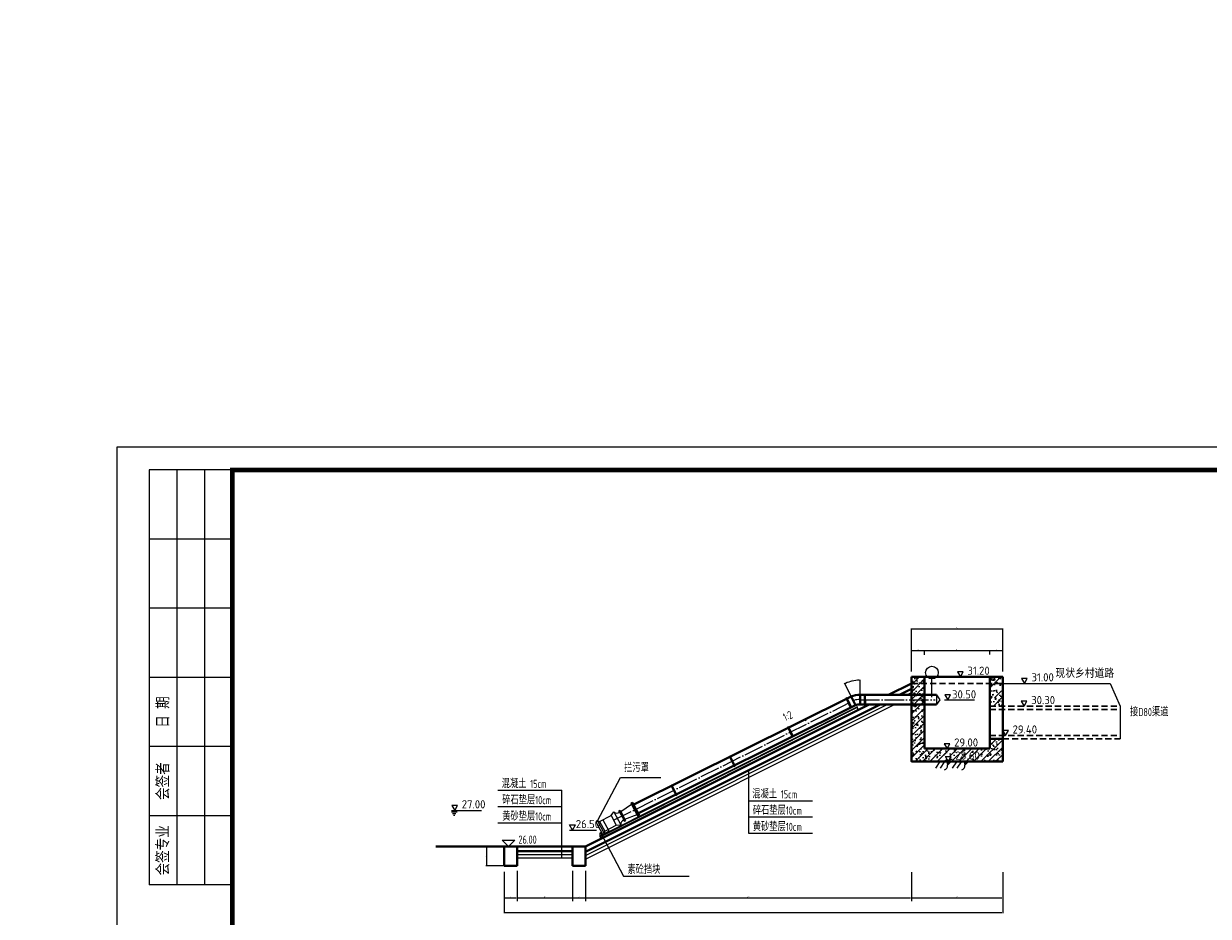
# Model space of a CAD drawing. Header units: millimetres. Extents: x 23444 to 5207685, y 10638 to 5641001.
# Tile 3 of 5: x 74072 to 77707, y 13399 to 16137. Entities that reach past the tile are written whole.
import ezdxf

# ---------------------------------------------------------------- set-up
doc = ezdxf.new("R2010")
doc.units = ezdxf.units.MM
doc.linetypes.add('ACAD_ISO04W100', pattern=[30, 24, -3, 0, -3])
doc.linetypes.add('DASHED', pattern=[19.05, 12.7, -6.35])
for name, color, linetype, lineweight in [('1', 7, 'Continuous', 30), ('中粗线', 7, 'Continuous', 25), ('标注线', 7, 'Continuous', 18), ('粗实线', 1, 'Continuous', 40), ('细实线', 7, 'Continuous', 9)]:
    doc.layers.add(name, color=color, linetype=linetype, lineweight=lineweight)
for name, color, linetype in [('4', 2, 'Continuous'), ('标注', 4, 'Continuous'), ('细线', 7, 'Continuous')]:
    doc.layers.add(name, color=color, linetype=linetype)
doc.styles.add('0.5标框渠道', font='tssdeng.shx', dxfattribs={"width": 0.8, "height": 10, "bigfont": 'hztxt.shx'})
doc.styles.get("Standard").update_dxf_attribs({"font": 'tssdeng.shx', "bigfont": 'hztxt.shx'})
doc.styles.add('图框', font='仿宋_GB2312.TTF', dxfattribs={"width": 0.8, "height": 4})
doc.dimstyles.new('0.5标框（渠道）', dxfattribs={"dimtxt": 15, "dimasz": 5, "dimexe": 8, "dimexo": 8, "dimgap": 1.5, "dimtad": 1, "dimtxsty": '0.5标框渠道', "dimblk": 'OBLIQUE', "dimcen": 2, "dimadec": 0, "dimazin": 0, "dimtfac": 1, "dimtix": 1, "dimtmove": 0, "dimatfit": 3, "dimldrblk": 'OBLIQUE', "dimfxl": 0, "dimarcsym": 0})
doc.dimstyles.new('ISO-25', dxfattribs={"dimtxt": 3, "dimasz": 2.5, "dimexe": 1.25, "dimexo": 0.625, "dimtad": 1, "dimtxsty": 'Standard', "dimcen": 2.5, "dimadec": 0, "dimazin": 0, "dimtfac": 1, "dimtmove": 0, "dimatfit": 3, "dimfxl": 0, "dimarcsym": 0})

# ---------------------------------------------------------------- blocks, each defined once
blk = doc.blocks.new('_Oblique')
at = {"color": 0, "linetype": 'ByBlock', "lineweight": -2}
blk.add_line((-0.5, -0.5), (0.5, 0.5), dxfattribs=at)
blk = doc.blocks.new('*D15')
at = {"layer": 'Defpoints', "color": 0}
for p in [(5207679.4, 4704743.1), (27468.2, 12267.5), (27480.6, 12253.9)]:
    blk.add_point(p, dxfattribs=at)
at = {"layer": '细线', "color": 0, "lineweight": -2}
for p, q in [((5207667, 4704756.7), (4359580.8, 5640987.9)), ((5207665.9, 4704755.7), (5207672.9, 4704762.1)), ((5207679.4, 4704743.1), (5207667, 4704756.7)), ((5207678.2, 4704742.1), (5207685.3, 4704748.4))]:
    blk.add_line(p, q, dxfattribs=at)
at = {"layer": '细线', "color": 0, "lineweight": -2, "xscale": 5, "yscale": 5, "zscale": 5}
for p, rotation in [((5207667, 4704756.7), 132.1718948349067), ((5207679.4, 4704743.1), 312.1718948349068)]:
    blk.add_blockref('_Oblique', p, dxfattribs=dict(at, rotation=rotation))
at = {"layer": '细线', "color": 0, "insert": (4359595.1, 5640982.4), "char_height": 10, "attachment_point": 5, "rotation": 312.1719, "style": '0.5标框渠道'}
blk.add_mtext('18,46', dxfattribs=at)
blk = doc.blocks.new('A$C05D009C4')
at = {"lineweight": 0}
for p, q in [((0, 0), (0, 297)), ((0, 297), (420, 297))]:
    blk.add_line(p, q, dxfattribs=at)
for p, q in [((25, 292), (7, 292)), ((7, 292), (7, 202)), ((13, 292), (13, 202)), ((19, 292), (19, 202)), ((25, 277), (7, 277)), ((25, 262), (7, 262)), ((25, 247), (7, 247)), ((25, 232), (7, 232)), ((25, 217), (7, 217)), ((25, 202), (7, 202))]:
    blk.add_line(p, q)
at = {"lineweight": 0, "const_width": 1}
blk.add_lwpolyline([(25, 292), (415, 292), (415, 5), (25, 5)], close=True, dxfattribs=at)
at = {"char_height": 2.5, "attachment_point": 5, "rotation": 90, "style": '图框'}
for s, insert in [('日 期', (10, 239.5)), ('会签者', (10, 224.5)), ('会签专业', (10, 209.5))]:
    blk.add_mtext(s, dxfattribs=dict(at, insert=insert))
blk = doc.blocks.new('A$C2A1C40C9')
for p, q in [((0, 194), (389, 194)), ((194, 0), (0, 194)), ((194, 0), (389, 194))]:
    blk.add_line(p, q)
blk = doc.blocks.new('*D39')
at = {"layer": 'Defpoints', "color": 0}
for p in [(75545.9, 13535.2), (75585.9, 13535.2), (75585.9, 13454.9)]:
    blk.add_point(p, dxfattribs=at)
at = {"layer": '细线', "color": 0, "lineweight": -2}
for p, q in [((75545.9, 13520.2), (75545.9, 13444.9)), ((75585.9, 13520.2), (75585.9, 13444.9)), ((75548.4, 13454.9), (75583.4, 13454.9))]:
    blk.add_line(p, q, dxfattribs=at)
at = {"layer": '细线', "color": 0}
for points in [[(75548.4, 13455.3), (75548.4, 13454.5), (75545.9, 13454.9)], [(75583.4, 13455.3), (75583.4, 13454.5), (75585.9, 13454.9)]]:
    blk.add_solid(points, dxfattribs=at)
at = {"layer": '细线', "color": 0, "insert": (75565.9, 13457), "char_height": 3, "attachment_point": 5}
blk.add_mtext('40', dxfattribs=at)
blk = doc.blocks.new('*D40')
at = {"layer": 'Defpoints', "color": 0}
for p in [(75585.9, 13553.1), (75755.9, 13553.1), (75755.9, 13454.9)]:
    blk.add_point(p, dxfattribs=at)
at = {"layer": '细线', "color": 0, "lineweight": -2}
for p, q in [((75585.9, 13538.1), (75585.9, 13444.9)), ((75755.9, 13538.1), (75755.9, 13444.9)), ((75588.4, 13454.9), (75753.4, 13454.9))]:
    blk.add_line(p, q, dxfattribs=at)
at = {"layer": '细线', "color": 0}
for points in [[(75588.4, 13455.3), (75588.4, 13454.5), (75585.9, 13454.9)], [(75753.4, 13455.3), (75753.4, 13454.5), (75755.9, 13454.9)]]:
    blk.add_solid(points, dxfattribs=at)
at = {"layer": '细线', "color": 0, "insert": (75670.9, 13457), "char_height": 3, "attachment_point": 5}
blk.add_mtext('170', dxfattribs=at)
blk = doc.blocks.new('*D41')
at = {"layer": 'Defpoints', "color": 0}
for p in [(75755.9, 13553.1), (75795.9, 13553.1), (75795.9, 13454.9)]:
    blk.add_point(p, dxfattribs=at)
at = {"layer": '细线', "color": 0, "lineweight": -2}
for p, q in [((75755.9, 13538.1), (75755.9, 13444.9)), ((75795.9, 13538.1), (75795.9, 13444.9)), ((75758.4, 13454.9), (75793.4, 13454.9))]:
    blk.add_line(p, q, dxfattribs=at)
at = {"layer": '细线', "color": 0}
for points in [[(75758.4, 13455.3), (75758.4, 13454.5), (75755.9, 13454.9)], [(75793.4, 13455.3), (75793.4, 13454.5), (75795.9, 13454.9)]]:
    blk.add_solid(points, dxfattribs=at)
at = {"layer": '细线', "color": 0, "insert": (75775.9, 13457), "char_height": 3, "attachment_point": 5}
blk.add_mtext('40', dxfattribs=at)
blk = doc.blocks.new('*D42')
at = {"layer": 'Defpoints', "color": 0}
for p in [(77075.9, 14213.8), (77035.9, 14201.1), (77075.9, 14201.1)]:
    blk.add_point(p, dxfattribs=at)
at = {"layer": '标注线', "color": 0, "lineweight": -2}
for p, q in [((77035.9, 14201.7), (77035.9, 14215.1)), ((77038.4, 14213.8), (77073.4, 14213.8)), ((77075.9, 14201.7), (77075.9, 14215.1))]:
    blk.add_line(p, q, dxfattribs=at)
at = {"layer": '标注线', "color": 0}
for points in [[(77038.4, 14214.3), (77038.4, 14213.4), (77035.9, 14213.8)], [(77073.4, 14214.3), (77073.4, 14213.4), (77075.9, 14213.8)]]:
    blk.add_solid(points, dxfattribs=at)
at = {"layer": '标注线', "color": 0, "insert": (77055.9, 14216), "char_height": 3, "attachment_point": 5}
blk.add_mtext('40', dxfattribs=at)
blk = doc.blocks.new('*D43')
at = {"layer": 'Defpoints', "color": 0}
for p in [(77035.9, 14213.8), (76835.9, 14200.3), (77035.9, 14202.1)]:
    blk.add_point(p, dxfattribs=at)
at = {"layer": '标注线', "color": 0, "lineweight": -2}
for p, q in [((76835.9, 14200.9), (76835.9, 14215.1)), ((76838.4, 14213.8), (77033.4, 14213.8)), ((77035.9, 14202.7), (77035.9, 14215.1))]:
    blk.add_line(p, q, dxfattribs=at)
at = {"layer": '标注线', "color": 0}
for points in [[(76838.4, 14214.3), (76838.4, 14213.4), (76835.9, 14213.8)], [(77033.4, 14214.3), (77033.4, 14213.4), (77035.9, 14213.8)]]:
    blk.add_solid(points, dxfattribs=at)
at = {"layer": '标注线', "color": 0, "insert": (76935.9, 14216), "char_height": 3, "attachment_point": 5}
blk.add_mtext('200', dxfattribs=at)
blk = doc.blocks.new('*D44')
at = {"layer": 'Defpoints', "color": 0}
for p in [(76835.9, 14213.8), (76795.9, 14201.4), (76835.9, 14200.3)]:
    blk.add_point(p, dxfattribs=at)
at = {"layer": '标注线', "color": 0, "lineweight": -2}
for p, q in [((76795.9, 14202), (76795.9, 14215.1)), ((76798.4, 14213.8), (76833.4, 14213.8)), ((76835.9, 14200.9), (76835.9, 14215.1))]:
    blk.add_line(p, q, dxfattribs=at)
at = {"layer": '标注线', "color": 0}
for points in [[(76798.4, 14214.3), (76798.4, 14213.4), (76795.9, 14213.8)], [(76833.4, 14214.3), (76833.4, 14213.4), (76835.9, 14213.8)]]:
    blk.add_solid(points, dxfattribs=at)
at = {"layer": '标注线', "color": 0, "insert": (76815.9, 14216), "char_height": 3, "attachment_point": 5}
blk.add_mtext('40', dxfattribs=at)
blk = doc.blocks.new('*D45')
at = {"layer": 'Defpoints', "color": 0}
for p in [(76795.9, 13549), (77075.9, 13549), (77075.9, 13454.9)]:
    blk.add_point(p, dxfattribs=at)
at = {"layer": '细线', "color": 0, "lineweight": -2}
for p, q in [((76795.9, 13534), (76795.9, 13444.9)), ((77075.9, 13534), (77075.9, 13444.9)), ((76798.4, 13454.9), (77073.4, 13454.9))]:
    blk.add_line(p, q, dxfattribs=at)
at = {"layer": '细线', "color": 0}
for points in [[(76798.4, 13455.3), (76798.4, 13454.5), (76795.9, 13454.9)], [(77073.4, 13455.3), (77073.4, 13454.5), (77075.9, 13454.9)]]:
    blk.add_solid(points, dxfattribs=at)
at = {"layer": '细线', "color": 0, "insert": (76935.9, 13457), "char_height": 3, "attachment_point": 5}
blk.add_mtext('280', dxfattribs=at)
blk = doc.blocks.new('*D46')
at = {"layer": 'Defpoints', "color": 0}
for p in [(77075.9, 14280.4), (76795.9, 14148.9), (77075.9, 14148.9)]:
    blk.add_point(p, dxfattribs=at)
at = {"layer": '细线', "color": 0, "lineweight": -2}
for p, q in [((76795.9, 14149.5), (76795.9, 14281.6)), ((76798.4, 14280.4), (77073.4, 14280.4)), ((77075.9, 14149.5), (77075.9, 14281.6))]:
    blk.add_line(p, q, dxfattribs=at)
at = {"layer": '细线', "color": 0}
for points in [[(76798.4, 14280.8), (76798.4, 14280), (76795.9, 14280.4)], [(77073.4, 14280.8), (77073.4, 14280), (77075.9, 14280.4)]]:
    blk.add_solid(points, dxfattribs=at)
at = {"layer": '细线', "color": 0, "insert": (76935.9, 14282.5), "char_height": 3, "attachment_point": 5}
blk.add_mtext('280', dxfattribs=at)
blk = doc.blocks.new('*D47')
at = {"layer": 'Defpoints', "color": 0}
for p in [(75795.9, 13553.1), (76795.9, 13541.4), (76795.9, 13454.9)]:
    blk.add_point(p, dxfattribs=at)
at = {"layer": '细线', "color": 0, "lineweight": -2}
for p, q in [((75795.9, 13538.1), (75795.9, 13444.9)), ((76795.9, 13526.4), (76795.9, 13444.9)), ((75798.4, 13454.9), (76793.4, 13454.9))]:
    blk.add_line(p, q, dxfattribs=at)
at = {"layer": '细线', "color": 0}
for points in [[(75798.4, 13455.3), (75798.4, 13454.5), (75795.9, 13454.9)], [(76793.4, 13455.3), (76793.4, 13454.5), (76795.9, 13454.9)]]:
    blk.add_solid(points, dxfattribs=at)
at = {"layer": '细线', "color": 0, "insert": (76295.9, 13457), "char_height": 3, "attachment_point": 5}
blk.add_mtext('1000', dxfattribs=at)
blk = doc.blocks.new('*D68')
at = {"layer": 'Defpoints', "color": 0}
for p in [(76622.1, 14121.9), (76610.7, 14073.2), (76638.2, 14078.1), (76624, 14046.6), (76638.2, 14048.1)]:
    blk.add_point(p, dxfattribs=at)
at = {"layer": '细线', "color": 0, "lineweight": -2}
for p, q in [((76610.5, 14073.7), (76590.8, 14113.3)), ((76638.2, 14078.7), (76638.2, 14124.4))]:
    blk.add_line(p, q, dxfattribs=at)
blk.add_arc((76638.2, 14018), 105.1, 91.3624, 115.1248, dxfattribs=at)
at = {"layer": '细线', "color": 0}
for points in [[(76593.8, 14112.9), (76593.4, 14113.6), (76591.3, 14112.1)], [(76635.7, 14123.6), (76635.7, 14122.7), (76638.2, 14123.2)]]:
    blk.add_solid(points, dxfattribs=at)
at = {"layer": '细线', "color": 0, "insert": (76613.7, 14122.5), "char_height": 3, "attachment_point": 5, "rotation": 13.2436}
blk.add_mtext('26°', dxfattribs=at)
blk = doc.blocks.new('*D69')
at = {"layer": 'Defpoints', "color": 0}
for p in [(75545.9, 13613.1), (75491.5, 13553.1), (75545.9, 13553.1)]:
    blk.add_point(p, dxfattribs=at)
at = {"layer": '细实线', "color": 0, "lineweight": -2}
for p, q in [((75545.3, 13613.1), (75490.2, 13613.1)), ((75491.5, 13610.6), (75491.5, 13555.6)), ((75545.3, 13553.1), (75490.2, 13553.1))]:
    blk.add_line(p, q, dxfattribs=at)
at = {"layer": '细实线', "color": 0}
for points in [[(75491, 13610.6), (75491.9, 13610.6), (75491.5, 13613.1)], [(75491, 13555.6), (75491.9, 13555.6), (75491.5, 13553.1)]]:
    blk.add_solid(points, dxfattribs=at)
at = {"layer": '细实线', "color": 0, "insert": (75489.3, 13583.1), "char_height": 3, "attachment_point": 5, "rotation": 90}
blk.add_mtext('60', dxfattribs=at)
blk = doc.blocks.new('潜水泵')
for p, q in [((11764.1, 10750.4), (11802, 10763.1)), ((11802, 10763.1), (11812.6, 10772.4)), ((11802, 10763.1), (11812.6, 10731.3)), ((11812.6, 10772.4), (11826.7, 10730.2)), ((11828.1, 10773.4), (11831.9, 10774.7)), ((11828.1, 10773.4), (11839.4, 10739.5)), ((11830, 10774), (11841.3, 10740.1)), ((11831.9, 10774.7), (11843.2, 10740.7)), ((11833.4, 10770.1), (11869.5, 10787.2)), ((11868.3, 10790.7), (11874, 10792.6)), ((11868.3, 10790.7), (11882.2, 10749)), ((11871.2, 10791.7), (11885.1, 10749.9)), ((11874, 10792.6), (11887.9, 10750.9)), ((11753, 10752), (11757.8, 10753.6)), ((11753, 10752), (11766.8, 10710.8)), ((11757.8, 10753.6), (11764.1, 10750.4)), ((11757.8, 10753.6), (11771.5, 10712.3)), ((11764.1, 10750.4), (11774.7, 10718.7)), ((11774.7, 10754), (11786.9, 10717.5)), ((11774.7, 10718.7), (11812.6, 10731.3)), ((11812.6, 10731.3), (11826.7, 10730.2)), ((11839.4, 10739.5), (11843.2, 10740.7)), ((11842, 10744.5), (11881, 10752.5)), ((11882.2, 10749), (11887.9, 10750.9)), ((11766.8, 10710.8), (11771.5, 10712.3)), ((11774.7, 10718.7), (11771.5, 10712.3))]:
    blk.add_line(p, q)
for centre in [(11767, 10710), (11787.2, 10716.7)]:
    blk.add_circle(centre, 0.776)
for centre, start, end in [((11823.4, 10781.5), 220.0159, 296.1964), ((11840.8, 10729.4), 100.6763, 176.8569)]:
    blk.add_arc(centre, 14.1, start, end)
at = {"layer": '4'}
for p, q in [((11827.1, 10770.1), (11834.7, 10772.7)), ((11836.4, 10741.4), (11844, 10743.8))]:
    blk.add_line(p, q, dxfattribs=at)
blk = doc.blocks.new('*D50')
at = {"layer": 'Defpoints', "color": 0}
for p in [(75545.9, 13535.2), (77075.9, 13454.9), (75545.9, 13409.7)]:
    blk.add_point(p, dxfattribs=at)
at = {"layer": '细实线', "color": 0, "lineweight": -2}
for p, q in [((75545.9, 13534.6), (75545.9, 13408.4)), ((77075.9, 13454.3), (77075.9, 13408.4)), ((77073.4, 13409.7), (75548.4, 13409.7))]:
    blk.add_line(p, q, dxfattribs=at)
at = {"layer": '细实线', "color": 0}
for points in [[(75548.4, 13410.1), (75548.4, 13409.2), (75545.9, 13409.7)], [(77073.4, 13410.1), (77073.4, 13409.2), (77075.9, 13409.7)]]:
    blk.add_solid(points, dxfattribs=at)
at = {"layer": '细实线', "color": 0, "insert": (76310.9, 13411.8), "char_height": 3, "attachment_point": 5}
blk.add_mtext('1530', dxfattribs=at)

msp = doc.modelspace()

# ---------------------------------------------------------------- hatches: boundary and pattern name
at = {"layer": '细实线'}
h = msp.add_hatch(dxfattribs=at)
h.set_pattern_fill('AR-CONC', color=256, scale=0.2, style=0)
h.set_pattern_definition([(50, (-22606.756, 10974.725), (36.436934, -3.187817), [3.81, -41.91]), (355, (-22606.756, 10974.725), (-7.048565, 38.211329), [3.048, -33.528]), (100.451, (-22603.72, 10974.46), (29.3885, 35.023338), [3.238, -35.618]), (46.1842, (-22606.756, 10984.885), (54.215808, -8.408466), [5.715, -62.865]), (96.6356, (-22602.24, 10984.184), (47.480847, 49.48511), [4.857, -53.427]), (351.184, (-22606.756, 10984.885), (47.48092, 49.485024), [4.572, -50.292]), (21, (-22601.676, 10982.345), (30.322976, -20.453104), [3.81, -41.91]), (326, (-22601.676, 10982.345), (12.360406, 36.837593), [3.048, -33.528]), (71.4514, (-22599.15, 10980.64), (42.683298, 16.384572), [3.238, -35.618]), (37.5, (-22606.756, 10974.725), (0.6177207, 16.9110078), [0, -33.1216, 0, -34.036, 0, -33.655]), (7.5, (-22606.756, 10974.725), (13.3639325, 20.036115), [0, -19.4056, 0, -32.3596, 0, -12.827]), (327.5, (-22618.084, 10974.725), (27.118119, -1.1457488), [0, -12.7, 0, -39.624, 0, -52.578]), (317.5, (-22623.164, 10974.725), (29.625836, 5.085298), [0, -16.51, 0, -26.3144, 0, -37.338])])
h.paths.add_polyline_path([(76795.888, 14138.107), (76795.888, 14113.107), (76835.888, 14113.107), (76835.888, 14138.107)])
h.paths.add_polyline_path([(76835.888, 14113.107), (76795.888, 14113.107), (76795.888, 13873.107), (76908.765, 13873.107), (76900.105, 13888.107), (76917.426, 13888.107), (76908.765, 13873.107), (77075.888, 13873.107), (77075.888, 13932.957), (77075.888, 13943.107), (77035.888, 13943.107), (77035.888, 13913.107), (76835.888, 13913.107)])
h = msp.add_hatch(dxfattribs=at)
h.set_pattern_fill('ANSI31', color=256, scale=5, style=0)
h.set_pattern_definition([(45, (-22606.756, 10974.725), (-11.2253202, 11.2253202), [])])
h.paths.add_polyline_path([(76835.888, 14113.107), (76795.888, 14113.107), (76795.888, 13873.107), (76908.765, 13873.107), (76900.105, 13888.107), (76917.426, 13888.107), (76908.765, 13873.107), (77075.888, 13873.107), (77075.888, 13932.957), (77075.888, 13943.107), (77035.888, 13943.107), (77035.888, 13913.107), (76835.888, 13913.107)])
h.paths.add_polyline_path([(76795.888, 14133.107), (76795.888, 14113.107), (76835.888, 14113.107), (76835.888, 14133.25)])
h = msp.add_hatch(dxfattribs=at)
h.set_pattern_fill('AR-CONC', color=256, scale=0.2, style=0)
h.set_pattern_definition([(50, (-22366.756, 11054.725), (36.436934, -3.187817), [3.81, -41.91]), (355, (-22366.756, 11054.725), (-7.048565, 38.211329), [3.048, -33.528]), (100.451, (-22363.72, 11054.46), (29.3885, 35.023338), [3.238, -35.618]), (46.1842, (-22366.756, 11064.885), (54.215808, -8.408466), [5.715, -62.865]), (96.6356, (-22362.24, 11064.184), (47.480847, 49.48511), [4.857, -53.427]), (351.184, (-22366.756, 11064.885), (47.48092, 49.485024), [4.572, -50.292]), (21, (-22361.676, 11062.345), (30.322976, -20.453104), [3.81, -41.91]), (326, (-22361.676, 11062.345), (12.360406, 36.837593), [3.048, -33.528]), (71.4514, (-22359.15, 11060.64), (42.683298, 16.384572), [3.238, -35.618]), (37.5, (-22366.756, 11054.725), (0.6177207, 16.9110078), [0, -33.1216, 0, -34.036, 0, -33.655]), (7.5, (-22366.756, 11054.725), (13.3639325, 20.036115), [0, -19.4056, 0, -32.3596, 0, -12.827]), (327.5, (-22378.084, 11054.725), (27.118119, -1.1457488), [0, -12.7, 0, -39.624, 0, -52.578]), (317.5, (-22383.164, 11054.725), (29.625836, 5.085298), [0, -16.51, 0, -26.3144, 0, -37.338])])
h.paths.add_polyline_path([(77075.888, 14134.107), (77036.171, 14133.965), (77035.888, 14100.874), (77036.053, 14043.107), (77061.458, 14098.967), (77057.642, 14092.105), (77036.053, 14043.107), (77075.888, 14043.107), (77070.905, 14103.422), (77062.221, 14090.198), (77069.471, 14092.105), (77072.357, 14106.455), (77075.888, 14102.865)])
h = msp.add_hatch(dxfattribs=at)
h.set_pattern_fill('ANSI31', color=256, scale=5, style=0)
h.set_pattern_definition([(45, (-22366.756, 11054.725), (-11.2253202, 11.2253202), [])])
h.paths.add_polyline_path([(77075.888, 14134.107), (77036.171, 14133.965), (77035.888, 14100.874), (77035.888, 14043.107), (77035.888, 14093.107), (77075.888, 14113.107), (77035.888, 14043.107), (77075.888, 14043.107), (77070.905, 14103.422), (77062.221, 14090.198), (77069.471, 14092.105), (77072.357, 14106.455), (77075.888, 14102.865)])
at = {"layer": '细线'}
for points in [[(76917.642, 13873.107), (76904.674, 13873.107), (76906.669, 13862.142)], [(76970.608, 13873.107), (76957.64, 13873.107), (76959.635, 13862.142)]]:
    msp.add_hatch(color=256, dxfattribs=at).paths.add_polyline_path(points)

# ---------------------------------------------------------------- linework, layer by layer
for p, q in [((76594.001, 14068.263), (76597.586, 14070.037)), ((76594.001, 14068.263), (76609.081, 14037.79)), ((76594.245, 14067.77), (76597.83, 14069.544)), ((76594.245, 14067.77), (76609.325, 14037.297)), ((76595.794, 14069.15), (76610.874, 14038.677)), ((76596.038, 14068.657), (76611.118, 14038.184)), ((76597.586, 14070.037), (76612.666, 14039.564)), ((76597.83, 14069.544), (76612.91, 14039.071)), ((76650.263, 14079.988), (76654.263, 14080.009)), ((76650.263, 14079.988), (76650.441, 14045.988)), ((76652.263, 14079.998), (76652.44, 14045.999)), ((76654.263, 14080.009), (76654.44, 14046.009)), ((75839.561, 13644.132), (76629.326, 14041.472)), ((75842.239, 13643.074), (76629.837, 14039.939)), ((75842.545, 13637.571), (76632.205, 14032.836)), ((76609.081, 14037.79), (76612.666, 14039.564)), ((76609.325, 14037.297), (76612.91, 14039.071)), ((76650.441, 14045.988), (76654.44, 14046.009)), ((76469.646, 13999.401), (76473.35, 14000.912)), ((76415.001, 13979.048), (76418.586, 13980.822)), ((76415.001, 13979.048), (76430.081, 13948.576)), ((76416.793, 13979.935), (76431.873, 13949.463)), ((76418.586, 13980.822), (76433.666, 13950.35)), ((76430.081, 13948.576), (76433.666, 13950.35)), ((76236.457, 13889.057), (76240.042, 13890.831)), ((76236.457, 13889.057), (76251.537, 13858.584)), ((76238.25, 13889.944), (76253.33, 13859.471)), ((76240.042, 13890.831), (76255.122, 13860.358)), ((76251.537, 13858.584), (76255.122, 13860.358)), ((76295.888, 13846.336), (76295.888, 13653.326)), ((75722.846, 13578.107), (75722.846, 13785.187)), ((76057.353, 13799.976), (76060.938, 13801.75)), ((76057.353, 13799.976), (76072.433, 13769.503)), ((76059.146, 13800.863), (76074.226, 13770.39)), ((76060.938, 13801.75), (76076.018, 13771.277)), ((76072.433, 13769.503), (76076.018, 13771.277)), ((75839.561, 13644.132), (75844.107, 13634.137)), ((75841.382, 13644.96), (75845.927, 13634.965))]:
    msp.add_line(p, q)
at = {"layer": '1', "linetype": 'DASHED', "ltscale": 1.5}
for p, q in [((76795.888, 14113.107), (77075.888, 14113.107)), ((77035.888, 14043.107), (77435.888, 14043.107)), ((77035.888, 14033.107), (77435.888, 14033.107)), ((77035.888, 13953.107), (77435.888, 13953.107)), ((77075.888, 13943.107), (77435.888, 13943.107))]:
    msp.add_line(p, q, dxfattribs=at)
at = {"layer": '4'}
msp.add_line((75848.395, 13649.848), (75867.689, 13660.059), dxfattribs=at)
at = {"layer": '中粗线', "color": 3}
for points in [[(75832.099, 13691.312), (75902.676, 13824.844), (76026.783, 13824.844)], [(75842.187, 13655.255), (75912.763, 13521.723), (76113.285, 13521.723)]]:
    msp.add_lwpolyline(points, dxfattribs=at)
at = {"layer": '标注', "linetype": 'Continuous'}
msp.add_line((77075.888, 14113.107), (77405.888, 14113.107), dxfattribs=at)
at = {"layer": '标注', "linetype": 'ACAD_ISO04W100', "ltscale": 2.5}
for p, q in [((75882.046, 13693.147), (76617.397, 14059.838)), ((76638.226, 14063.107), (76868.392, 14063.107))]:
    msp.add_line(p, q, dxfattribs=at)
at = {"layer": '标注线', "linetype": 'Continuous'}
for p, q in [((76935.889, 14133.203), (77028.328, 14133.203)), ((76896.975, 14063.107), (76989.415, 14063.107)), ((75384.254, 13723.624), (75476.694, 13723.624)), ((75384.254, 13718.624), (75402.36, 13718.624)), ((75387.634, 13713.624), (75398.029, 13713.624)), ((75391.099, 13708.624), (75394.564, 13708.624))]:
    msp.add_line(p, q, dxfattribs=at)
at = {"layer": '标注线'}
for p, q in [((76945.947, 14133.203), (77020.88, 14133.203)), ((76907.033, 14063.107), (76981.967, 14063.107)), ((76908.765, 13873.107), (76983.699, 13873.107)), ((75526.983, 13785.187), (75722.846, 13785.187)), ((76295.888, 13753.326), (76491.751, 13753.326)), ((75394.313, 13723.624), (75469.246, 13723.624)), ((75526.983, 13735.187), (75722.846, 13735.187)), ((75526.983, 13685.187), (75722.846, 13685.187)), ((76295.888, 13703.326), (76491.751, 13703.326)), ((76295.888, 13653.326), (76491.751, 13653.326))]:
    msp.add_line(p, q, dxfattribs=at)
at = {"layer": '标注线', "linetype": 'Continuous'}
for points in [[(76945.947, 14133.203), (76954.607, 14148.203), (76937.287, 14148.203)], [(77142.646, 14113.107), (77151.306, 14128.107), (77133.986, 14128.107)], [(76907.033, 14063.107), (76915.694, 14078.107), (76898.373, 14078.107)], [(77141.652, 14043.107), (77150.312, 14058.107), (77132.992, 14058.107)], [(77084.548, 13953.107), (77093.208, 13968.107), (77075.888, 13968.107)], [(76905.122, 13913.107), (76913.782, 13928.107), (76896.461, 13928.107)], [(76908.765, 13873.107), (76917.426, 13888.107), (76900.105, 13888.107)], [(75394.313, 13723.624), (75402.973, 13738.624), (75385.652, 13738.624)]]:
    msp.add_lwpolyline(points, close=True, dxfattribs=at)
at = {"layer": '粗实线'}
for p, q in [((76725.888, 14078.107), (76795.888, 14113.107)), ((76795.888, 14133.107), (77075.889, 14133.298)), ((76795.888, 14133.107), (76795.888, 13873.107)), ((76835.888, 14133.25), (76835.888, 13913.107)), ((77036.168, 14133.271), (77035.888, 13913.107)), ((77075.942, 14133.298), (77075.888, 13873.107)), ((75944.432, 13741.158), (76610.747, 14073.184)), ((76610.747, 14073.184), (76623.995, 14046.597)), ((76638.226, 14078.107), (76872.719, 14078.107)), ((76638.226, 14048.107), (76638.226, 14078.107)), ((76759.429, 14078.107), (76795.888, 14096.336)), ((75795.888, 13613.107), (76665.888, 14048.107)), ((75795.888, 13596.336), (76699.429, 14048.107)), ((75958.463, 13714.657), (76623.995, 14046.597)), ((76638.226, 14048.107), (76872.719, 14048.107)), ((77035.888, 13943.107), (77075.888, 13943.107)), ((76835.888, 13913.107), (77035.888, 13913.107)), ((76795.888, 13873.107), (77075.888, 13873.107)), ((75336.387, 13613.107), (75795.888, 13613.107)), ((75545.888, 13613.107), (75545.888, 13553.107)), ((75545.888, 13553.107), (75545.888, 13613.107)), ((75585.888, 13613.107), (75585.888, 13553.107)), ((75585.888, 13598.107), (75755.888, 13598.107)), ((75755.888, 13613.107), (75755.888, 13553.107)), ((75795.888, 13613.107), (75795.888, 13553.107)), ((75545.888, 13553.107), (75585.888, 13553.107)), ((75755.888, 13553.107), (75795.888, 13553.107))]:
    msp.add_line(p, q, dxfattribs=at)
for centre, radius, start, end in [((76639.418, 13992.304), 85.811, 90.795761, 109.518971), ((76635.95, 14001.729), 46.434, 87.190418, 104.919729)]:
    msp.add_arc(centre, radius, start, end, dxfattribs=at)
at = {"layer": '细实线'}
for p, q in [((76858.007, 14071.086), (76858.205, 14126.748)), ((77405.888, 14113.107), (77435.888, 14043.107)), ((76781.79, 14078.107), (76795.888, 14085.156)), ((75795.888, 13585.156), (76721.79, 14048.107)), ((75795.888, 13573.976), (76744.151, 14048.107)), ((77435.888, 14043.107), (77435.888, 13943.107))]:
    msp.add_line(p, q, dxfattribs=at)
msp.add_circle((76858.511, 14146.186), 19.441, dxfattribs=at)
at = {"layer": '细线'}
for p, q in [((76872.719, 14078.107), (76872.719, 14048.107)), ((76872.719, 14078.107), (76883.329, 14063.107)), ((76632.693, 14031.372), (76629.221, 14041.788)), ((76883.329, 14063.107), (76872.719, 14048.107)), ((76882.451, 13873.107), (76869.416, 13852.72)), ((76896.988, 13873.107), (76883.952, 13852.72)), ((76904.674, 13873.107), (76906.669, 13862.142)), ((76906.669, 13862.142), (76917.642, 13873.107)), ((76933.622, 13872.969), (76920.586, 13852.582)), ((76948.158, 13872.969), (76935.123, 13852.582)), ((76957.64, 13873.107), (76959.635, 13862.142)), ((76959.635, 13862.142), (76970.608, 13873.107)), ((75746.171, 13678.775), (75764.773, 13678.775)), ((75755.472, 13663.107), (75746.171, 13678.775)), ((75755.472, 13663.107), (75764.773, 13678.775)), ((75746.071, 13663.107), (75829.87, 13663.107)), ((75840.069, 13653.951), (75839.561, 13644.132)), ((75840.069, 13653.951), (75844.304, 13656.56)), ((75844.304, 13656.56), (75848.438, 13648.873)), ((75585.888, 13588.107), (75755.888, 13588.107)), ((75585.888, 13578.107), (75755.888, 13578.107))]:
    msp.add_line(p, q, dxfattribs=at)
for centre, radius, start, end in [((76638.226, 14003.907), 60, 90, 108.436358), ((76893.304, 13860.616), 13.452, 286.130493, 6.516751), ((76946.27, 13860.616), 13.452, 286.130493, 6.516751)]:
    msp.add_arc(centre, radius, start, end, dxfattribs=at)

# ---------------------------------------------------------------- block references
for name, p, xscale, yscale, zscale in [('A$C05D009C4', (74358.242, 10638.221), 14.14285717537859, 14.14285713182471, 14.14285717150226), ('A$C2A1C40C9', (75540.427, 13613.107), 0.1000000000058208, 0.09999999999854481, 0.1)]:
    msp.add_blockref(name, p, dxfattribs=dict(xscale=xscale, yscale=yscale, zscale=zscale))
at = {"layer": '细实线', "rotation": 9.463074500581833}
msp.add_blockref('潜水泵', (66002.354, 1150.93), dxfattribs=at)

# ---------------------------------------------------------------- texts
at = {"layer": '标注线', "width": 0.75}
msp.add_text('1:2', height=25, rotation=24.708305, dxfattribs=at).set_placement((76409.006, 13996.001))
for s, p in [('接D80渠道', (77466.472, 14012.633)), ('拦污罩', (75914.201, 13841.318)), ('混凝土 15cm', (75538.508, 13792.425)), ('混凝土 15cm', (76307.413, 13760.564)), ('碎石垫层10cm', (75540.094, 13742.425)), ('黄砂垫层10cm', (75540.094, 13692.425)), ('碎石垫层10cm', (76308.999, 13710.564)), ('黄砂垫层10cm', (76308.999, 13660.564)), ('26.00', (75589.865, 13621.412)), ('素砼挡块', (75924.288, 13528.961))]:
    msp.add_text(s, height=25, dxfattribs=at).set_placement(p)
at = {"layer": '标注线', "insert": (77237.878, 14155.385), "char_height": 25, "width": 293.30693, "attachment_point": 1}
msp.add_mtext('现状乡村道路', dxfattribs=at)
at = {"layer": '细线', "linetype": 'Continuous', "char_height": 25, "width": 42.60636, "attachment_point": 1}
for s, insert in [('31.20', (76967.617, 14164.419)), ('31.00', (77164.316, 14144.324)), ('30.50', (76920.474, 14091.791)), ('30.30', (77163.322, 14074.324)), ('29.40', (77106.218, 13984.324)), ('29.00', (76926.792, 13944.324)), ('28.60', (76930.436, 13904.324)), ('27.00', (75415.983, 13754.841))]:
    msp.add_mtext(s, dxfattribs=dict(at, insert=insert))
at = {"layer": '细线', "insert": (75765.995, 13694.031), "char_height": 25, "width": 67.10713, "attachment_point": 1}
msp.add_mtext('26.50', dxfattribs=at)

# ---------------------------------------------------------------- dimensions: what is measured, and where the dimension line sits
at = {"layer": '标注线'}
for base, p1, p2, picture, middle in [((76835.888, 14213.834), (76795.888, 14201.414), (76835.888, 14200.301), '*D44', (76815.888, 14213.834)), ((77075.888, 14213.834), (77035.888, 14201.102), (77075.888, 14201.102), '*D42', (77055.888, 14213.834))]:
    dim = msp.add_linear_dim(base=base, p1=p1, p2=p2, dimstyle='ISO-25', dxfattribs=at)
    dim.commit()
    dim.dimension.update_dxf_attribs({"geometry": picture, "text_midpoint": middle, "dimtype": 160})
dim = msp.add_linear_dim(base=(77035.888, 14213.834), p1=(76835.888, 14200.301), p2=(77035.888, 14202.102), dimstyle='ISO-25', dxfattribs=at)
dim.commit()
dim.dimension.update_dxf_attribs({"geometry": '*D43', "text_midpoint": (76935.888, 14215.959)})
at = {"layer": '细实线'}
dim = msp.add_linear_dim(base=(75491.457, 13553.107), p1=(75545.888, 13613.107), p2=(75545.888, 13553.107), angle=90, dimstyle='ISO-25', dxfattribs=at)
dim.commit()
dim.dimension.update_dxf_attribs({"geometry": '*D69', "text_midpoint": (75489.332, 13583.107)})
dim = msp.add_linear_dim(base=(75545.888, 13409.658), p1=(77075.888, 13454.892), p2=(75545.888, 13535.201), dimstyle='ISO-25', dxfattribs=at)
dim.commit()
dim.dimension.update_dxf_attribs({"geometry": '*D50', "text_midpoint": (76310.888, 13411.783)})
at = {"layer": '细线'}
dim = msp.add_linear_dim(base=(5207679.358, 4704743.058), p1=(27468.234, 12267.535), p2=(27480.629, 12253.852), angle=312.171895, dimstyle='0.5标框（渠道）', override={"dimfxl": 1.5}, dxfattribs=at)
dim.commit()
dim.dimension.update_dxf_attribs({"geometry": '*D15', "text_midpoint": (4359590, 5640977.798), "dimtype": 161})
dim = msp.add_linear_dim(base=(77075.888, 14280.375), p1=(76795.888, 14148.881), p2=(77075.888, 14148.881), dimstyle='ISO-25', dxfattribs=at)
dim.commit()
dim.dimension.update_dxf_attribs({"geometry": '*D46', "text_midpoint": (76935.888, 14282.5)})
dim = msp.add_angular_dim_2l(base=(76622.088, 14121.933), line1=((76638.226, 14048.107), (76638.226, 14078.107)), line2=((76610.747, 14073.184), (76623.995, 14046.597)), dimstyle='ISO-25', dxfattribs=at)
dim.commit()
dim.dimension.update_dxf_attribs({"geometry": '*D68', "text_midpoint": (76613.652, 14122.451)})
for base, p1, p2, picture, middle in [((75585.888, 13454.892), (75545.888, 13535.201), (75585.888, 13535.201), '*D39', (75565.888, 13454.892)), ((75795.888, 13454.892), (75755.888, 13553.107), (75795.888, 13553.107), '*D41', (75775.888, 13454.892))]:
    dim = msp.add_linear_dim(base=base, p1=p1, p2=p2, dimstyle='ISO-25', override={"dimexe": 10, "dimexo": 15, "dimdec": 0}, dxfattribs=at)
    dim.commit()
    dim.dimension.update_dxf_attribs({"geometry": picture, "text_midpoint": middle, "dimtype": 160})
for base, p1, p2, picture, middle in [((75755.888, 13454.892), (75585.888, 13553.107), (75755.888, 13553.107), '*D40', (75670.888, 13457.017)), ((76795.888, 13454.892), (75795.888, 13553.107), (76795.888, 13541.408), '*D47', (76295.888, 13457.017)), ((77075.888, 13454.892), (76795.888, 13548.998), (77075.888, 13548.998), '*D45', (76935.888, 13457.017))]:
    dim = msp.add_linear_dim(base=base, p1=p1, p2=p2, dimstyle='ISO-25', override={"dimexe": 10, "dimexo": 15, "dimdec": 0}, dxfattribs=at)
    dim.commit()
    dim.dimension.update_dxf_attribs({"geometry": picture, "text_midpoint": middle})

doc.saveas('drawing.dxf')
